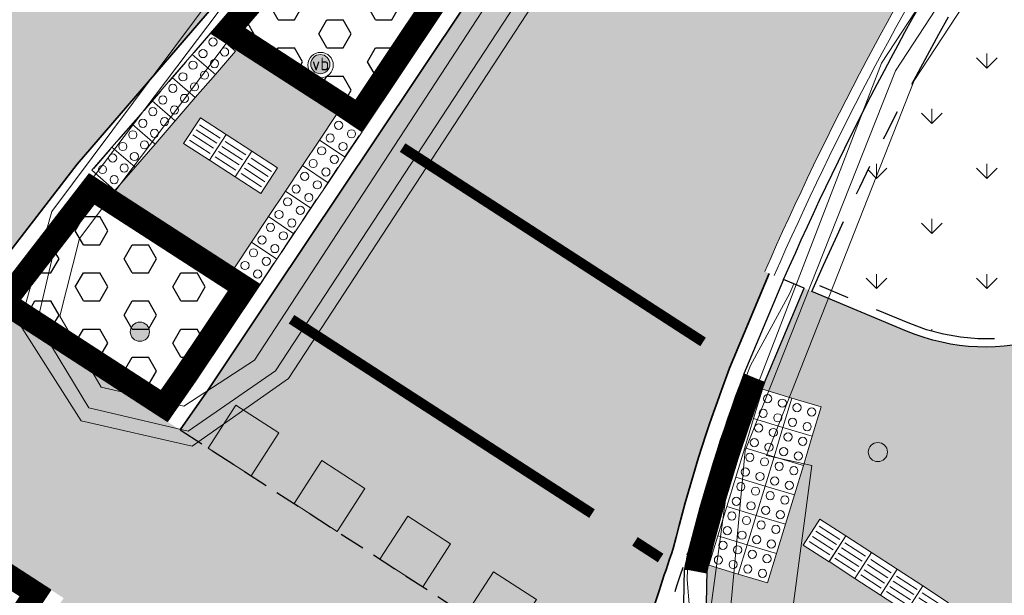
# Model space of a CAD drawing. Header units: metres. Extents: x 187916 to 189411, y 333285 to 334910.
# Tile 236 of 256: x 188808.69 to 188818.32, y 334159.73 to 334165.36. Entities that reach past the tile are written whole.
import ezdxf
from ezdxf.enums import TextEntityAlignment as Align

# ---------------------------------------------------------------- set-up
doc = ezdxf.new("R2010")
doc.units = ezdxf.units.M
for name, pattern in [('DASHED2', [0.375, 0.25, -0.125]), ('VH-OPSLUITBAND_80X200', [14, 8, -2, 2, -2]), ('VH-RWSBAND-SO', [24, 10, -2, 2, -2, 2, -2, 2, -2]), ('VH-TROTTOIRBAND-SO', [15, 5, -2, 2, -2, 2, -2]), ('VW-5050_STREEP', [1, 0.5, -0.5])]:
    doc.linetypes.add(name, pattern=pattern)
for name, color, linetype, lineweight in [('B-ME-IE-MEUBILAIR_WEGMEUBILAIR-S', 253, 'Continuous', 18), ('B-ME-IE-MEUBILAIR_WEGMEUBILAIR_PAAL-S', 253, 'Continuous', 18), ('B-ME-VH-KANTOPSLUITING_ACHTERKANTBAND-G', 253, 'Continuous', 18), ('B-ME-VH-VERHARDING_ASFALT-G', 253, 'Continuous', 18), ('B-ME-VH-VERHARDING_BETONSTRAATSTEEN-G', 253, 'Continuous', 18), ('N-WE-GR-VAKBEPLANTING-A', 94, 'Continuous', 5), ('N-WE-VH-GOOT_TEGEL-G', 170, 'Continuous', 35), ('N-WE-VH-KANTOPSLUITING_ELEMENT_VERLOOPBAND-G', 42, 'Continuous', 25), ('N-WE-VH-KANTOPSLUITING_NATUURSTEEN BAND_280 300x250-G', 7, 'VH-TROTTOIRBAND-SO', 25), ('N-WE-VH-KANTOPSLUITING_NATUURSTEEN BAND_80X200-G', 150, 'VH-OPSLUITBAND_80X200', 25), ('N-WE-VH-KANTOPSLUITING_NATUURSTEEN VOORKANTBAND-G', 7, 'Continuous', 25), ('N-WE-VH-KANTOPSLUITING_TROTTOIRBAND_RWS_110 220-G', 251, 'VH-RWSBAND-SO', 25), ('N-WE-VH-KANTOPSLUITING_TROTTOIRBAND_RWS_110 220_ACHTERKANT-G', 7, 'VH-RWSBAND-SO', 25), ('N-WE-VH-KANTOPSLUITING_VERLOOPBAND-S', 251, 'Continuous', 25), ('N-WE-VH-KANTOPSLUITING_VERLOOPBAND_TBV TEKENING-G', 10, 'Continuous', 25), ('N-WE-VH-KANTOPSLUITING_VOORKANTBAND-G', 7, 'Continuous', 15), ('N-WE-VH-KANTVERHARDING_STREKLAAG_BSS-G', 60, 'Continuous', 18), ('N-WE-VH-VERHARDING_ASFALT_RIJWEG-A', 251, 'Continuous', 18), ('N-WE-VH-VERHARDING_BETONSTRAATSTEEN-ROOD-A', 11, 'Continuous', 18), ('N-WE-VH-VERHARDING_STRAATBAKSTEEN_WF_HALFSTEENS-A', 250, 'Continuous', 18), ('N-WE-VH-VERHARDING_TEGEL-A', 254, 'Continuous', 5), ('N-WE-VH-VERKEERSTEGEL-S', 7, 'Continuous', 0), ('N-WE-VW-MARKERING_DWARS_OVERSTEEK_BLOKSTREEP_OENV-S', 251, 'Continuous', 0), ('N-WE-VW-MARKERING_LANGS_STREEP_050050-G', 251, 'VW-5050_STREEP', 0)]:
    doc.layers.add(name, color=color, linetype=linetype, lineweight=lineweight)
doc.layers.add('N-WE-VH-MATERIAALSCHEIDING-G', color=7, linetype='DASHED2')
doc.layers.add('N-WE-VH-VERHARDING_PRINTBETON-A', color=251, linetype='Continuous')
doc.layers.add('N-WE-VH-VERHARDING_STRAATBAKSTEEN_DF-A', color=7, linetype='Continuous', lineweight=18, true_color=0x713a38)
doc.styles.add('NLCS-ISO', font='NLCS-ISO.ttf')
pattern_1 = [(0, (0, 0), (0, 0.27496306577), [0.15875, -0.3175]), (120, (0, 0), (-0.2381250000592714, -0.1374815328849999), [0.15875, -0.3174999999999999]), (59.99999999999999, (0.15875, 0), (-0.2381250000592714, 0.137481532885), [0.15875, -0.3175])]

# ---------------------------------------------------------------- blocks, each defined once
blk = doc.blocks.new('SVW-MARKERING_STREEP_BLOK_050_050')
h = blk.add_hatch(color=256)
h.dxf.hatch_style = 1
h.paths.add_polyline_path([(0, -0.5), (0.4999999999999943, -0.5), (0.4999999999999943, 0), (0, 0)])
at = {"flags": 128}
blk.add_lwpolyline([(0, -0.5), (0.4999999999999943, -0.5), (0.4999999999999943, 0), (0, 0)], close=True, dxfattribs=at)
blk = doc.blocks.new('SVH-VERKEERSTEGEL_300X300_NOPPENTEGEL')
blk.add_lwpolyline([(-0.15, 5.551115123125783e-17), (0.15, 5.551115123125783e-17), (0.15, -0.3), (-0.15, -0.3)], close=True)
at = {"lineweight": 0}
for centre in [(-0.07499999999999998, -0.07499999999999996), (0.07499999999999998, -0.07499999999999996), (-0.07499999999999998, -0.225), (0.07499999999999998, -0.225)]:
    blk.add_circle(centre, 0.04, dxfattribs=at)
blk = doc.blocks.new('SVH-VERKEERSTEGEL_300X300_GELEIDETEGEL')
blk.add_lwpolyline([(-0.15, 5.551115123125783e-17), (0.15, 5.551115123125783e-17), (0.15, -0.3), (-0.15, -0.3)], close=True)
at = {"lineweight": 0, "flags": 128}
for points in [[(0.12, -0.05999999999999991), (-0.1200000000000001, -0.05999999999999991)], [(0.12, -0.1199999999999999), (-0.1200000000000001, -0.1199999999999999)], [(0.12, -0.1799999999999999), (-0.1200000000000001, -0.1799999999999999)], [(0.12, -0.2399999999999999), (-0.12, -0.2399999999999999)]]:
    blk.add_lwpolyline(points, dxfattribs=at)
blk = doc.blocks.new('ontwerp Tempelplein')
at = {"layer": 'N-WE-GR-VAKBEPLANTING-A', "transparency": 33554585}
h = blk.add_hatch(dxfattribs=at)
h.set_pattern_fill('GRASS', color=256, scale=0.03)
h.set_pattern_definition([(90, (0, -100), (-0.5388153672, 0.5388153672), [0.142875, -0.9347557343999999]), (45, (0, -100), (-0.5388153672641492, 0.5388153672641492), [0.142875, -0.6191249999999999]), (135, (0, -100), (-0.5388153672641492, -0.5388153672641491), [0.142875, -0.6191249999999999])])
h.paths.add_polyline_path([(188817.394377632, 334162.3921381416, 0.3665599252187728), (188819.7610039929, 334163.1391442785), (188821.0063443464, 334165.1151580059), (188825.2444772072, 334171.8399129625), (188827.2948386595, 334175.0932744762), (188824.8245061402, 334176.6501486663), (188818.5360118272, 334166.6720321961, 0.03714509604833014), (188816.4694913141, 334162.7798603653)])
at = {"layer": 'N-WE-VH-VERHARDING_STRAATBAKSTEEN_DF-A', "transparency": 33554585}
h = blk.add_hatch(color=256, dxfattribs=at)
h.dxf.hatch_style = 1
h.paths.add_polyline_path([(188823.0817542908, 334182.6306972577), (188823.508331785, 334183.3074776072), (188824.1851121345, 334182.8809001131), (188823.7585346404, 334182.2041197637)])
edge = h.paths.add_edge_path()
edge.add_line((188840.46955903, 334201.9247066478), (188840.3896463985, 334201.9848229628))
edge.add_line((188840.3896463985, 334201.9848229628), (188840.6601681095, 334202.344427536))
edge.add_line((188840.6601681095, 334202.344427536), (188836.5046734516, 334205.4704256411))
edge.add_line((188836.5046734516, 334205.4704256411), (188836.2341895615, 334205.1108713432))
edge.add_line((188836.2341895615, 334205.1108713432), (188836.15427693, 334205.1709876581))
edge.add_line((188836.15427693, 334205.1709876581), (188826.9126716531, 334192.8861196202))
edge.add_line((188826.9126716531, 334192.8861196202), (188826.9926298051, 334192.8259648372))
edge.add_line((188826.9926298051, 334192.8259648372), (188826.7220942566, 334192.4663671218))
edge.add_line((188826.7220942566, 334192.4663671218), (188826.6421482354, 334192.5265127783))
edge.add_line((188826.6421482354, 334192.5265127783), (188818.0154570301, 334181.0590501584))
edge.add_line((188818.0154570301, 334181.0590501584), (188818.0953795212, 334180.9989222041))
edge.add_line((188818.0953795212, 334180.9989222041), (188817.5543650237, 334180.2797772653))
edge.add_line((188817.5543650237, 334180.2797772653), (188817.4744549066, 334180.3398959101))
edge.add_line((188817.4744549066, 334180.3398959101), (188815.6987056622, 334177.9793920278))
edge.add_arc((188791.5650909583, 334196.1345191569), 30.19999999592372, 307.29608516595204, 323.04675236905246, ccw=False)
edge.add_arc((188800.6541016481, 334184.2017959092), 15.20000001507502, 296.66468584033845, 307.2960851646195, ccw=False)
edge.add_line((188807.4753795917, 334170.6183439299), (188808.5157243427, 334168.7102474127))
edge.add_arc((188807.9374624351, 334168.3524581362), 0.6800000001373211, -40.956848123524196, 31.746413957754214, ccw=False)
edge.add_line((188808.4510007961, 334167.9067246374), (188807.4344523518, 334166.7355391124))
edge.add_arc((188799.7691267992, 334173.3887766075), 10.1500140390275, 316.39507279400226, 319.0431493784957, ccw=False)
edge.add_arc((188799.8645777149, 334173.2703840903), 9.999263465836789, 301.2425849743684, 316.50909268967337, ccw=False)
edge.add_line((188805.0508218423, 334164.7212237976), (188808.2507351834, 334162.6576102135))
edge.add_line((188808.2507351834, 334162.6576102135), (188809.252117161, 334163.9529116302))
edge.add_line((188809.252117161, 334163.9529116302), (188814.2301142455, 334169.7240930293))
edge.add_arc((188814.7691818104, 334169.3095956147), 0.680001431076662, -36.968197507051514, 142.442757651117, ccw=False)
edge.add_line((188815.3124821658, 334168.9006620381), (188810.5389451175, 334161.7558109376))
edge.add_line((188810.5389451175, 334161.7558109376), (188810.2593882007, 334161.3523131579))
edge.add_line((188810.2593882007, 334161.3523131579), (188813.6386937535, 334159.1665718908))
edge.add_line((188813.6386937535, 334159.1665718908), (188814.0232610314, 334158.9103532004))
edge.add_line((188814.0232610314, 334158.9103532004), (188814.3047873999, 334158.7129936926))
edge.add_line((188814.3047873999, 334158.7129936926), (188814.5802541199, 334158.5114835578))
edge.add_arc((188833.7515008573, 334153.7153843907), 19.7620664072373, 160.8687285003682, 165.9545097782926, ccw=False)
edge.add_arc((188829.7906949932, 334156.5665937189), 15.14999999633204, 159.1568716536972, 166.1544248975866, ccw=False)
edge.add_line((188815.6321396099, 334161.9571233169), (188816.0197171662, 334162.8816653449))
edge.add_line((188816.0197171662, 334162.8816653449), (188815.9770053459, 334162.9016221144))
edge.add_arc((188843.6623391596, 334150.8367022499), 30.1999999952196, 147.7796971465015, 156.4530340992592, ccw=False)
edge.add_line((188818.1130096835, 334166.9386202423), (188826.1800300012, 334179.7387698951))
edge.add_line((188826.1800300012, 334179.7387698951), (188826.0954295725, 334179.7920875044))
edge.add_line((188826.0954295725, 334179.7920875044), (188826.5752880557, 334180.5534913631))
edge.add_line((188826.5752880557, 334180.5534913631), (188826.6598884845, 334180.5001737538))
edge.add_line((188826.6598884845, 334180.5001737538), (188833.3334777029, 334191.0893302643))
edge.add_line((188833.3334777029, 334191.0893302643), (188833.2488772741, 334191.1426478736))
edge.add_line((188833.2488772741, 334191.1426478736), (188833.4888065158, 334191.523349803))
edge.add_line((188833.4888065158, 334191.523349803), (188833.5734069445, 334191.4700321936))
edge.add_line((188833.5734069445, 334191.4700321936), (188838.1302195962, 334198.7004446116))
edge.add_arc((188855.2195062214, 334187.9302875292), 20.20000002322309, 143.0467523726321, 147.779697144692, ccw=False)
edge.add_line((188839.077154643, 334200.0737831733), (188840.46955903, 334201.9247066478))
at = {"layer": 'N-WE-VH-VERHARDING_STRAATBAKSTEEN_WF_HALFSTEENS-A', "transparency": 33554585}
h = blk.add_hatch(dxfattribs=at)
h.set_pattern_fill('AVH-SBS_WAALFORMAAT_HALFST-SO', color=256, scale=0.3, angle=330.11, pattern_type=2)
h.set_pattern_definition([(330.11, (188841.5119500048, 334197.5018882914), (0.07475046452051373, 0.1300475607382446), []), (60.11000000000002, (188842.0321402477, 334197.2028864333), (-0.5201902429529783, 0.299001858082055), [0.15, -0.15]), (60.11000000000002, (188841.8467955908, 334197.4824349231), (-0.5201902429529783, 0.299001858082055), [0.15, -0.15]), (330.11, (188841.8094203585, 334197.4174111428), (0.1495009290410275, 0.2600951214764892), [0, -0.6, 0, 0, 0]), (330.11, (188842.1442659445, 334197.3979577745), (0.1495009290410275, 0.2600951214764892), [0, -0.6, 0, 0, 0])])
h.paths.add_polyline_path([(188832.6469999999, 334176.6090000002), (188844.7370140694, 334197.6426967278), (188845.7264198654, 334199.7845806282), (188841.7408087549, 334202.7828582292), (188841.1396456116, 334201.9837319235, 0.2204724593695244), (188841.0163745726, 334201.4080756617), (188841.6799405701, 334198.4825810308, -0.1989123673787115), (188841.5119500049, 334197.5018882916), (188831.1822708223, 334181.1115193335, -0.1989123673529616), (188830.370029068, 334180.5368521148), (188827.0403930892, 334179.7816180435, 0.1989123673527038), (188826.603032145, 334179.4721818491), (188824.8671602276, 334176.7178290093), (188827.4051730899, 334175.1183007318), (188821.0740246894, 334165.0725039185), (188819.828684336, 334163.0964901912, -0.3665599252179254), (188817.3634485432, 334162.3183587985), (188816.3609466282, 334162.7386183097), (188815.9743330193, 334161.8163765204, 0.001133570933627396), (188815.9506307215, 334161.7535291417), (188816.5287346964, 334161.577043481), (188816.0031695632, 334159.8554798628), (188815.4242329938, 334160.0322197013), (188815.4097461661, 334159.9665676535), (188815.3912790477, 334159.0042707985, 0.1656306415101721), (188816.2239672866, 334157.4167668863, -0.07031795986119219), (188819.2881680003, 334153.5697665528), (188819.3400208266, 334153.4910829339), (188820.5241959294, 334155.5483238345)])
h.paths.add_polyline_path([(188828.108, 334177.0210000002), (188826.372, 334177.9569999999), (188827.3130000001, 334179.7089999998), (188829.0619999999, 334178.7540000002)], flags=16)
h.paths.add_polyline_path([(188820.2471321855, 334158.2385002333), (188821.2540878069, 334157.5857825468), (188820.9278151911, 334157.0824460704), (188819.9208595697, 334157.7351637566), (188820.0025401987, 334157.8611715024), (188816.3527546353, 334160.2269921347), (188816.515935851, 334160.478729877), (188820.1657214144, 334158.1129092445)], flags=16)
at = {"layer": 'N-WE-VH-KANTOPSLUITING_NATUURSTEEN BAND_280 300x250-G', "ltscale": 0.15, "flags": 128}
blk.add_lwpolyline([(188816.437416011, 334162.7065615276, -0.03781952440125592), (188818.5360118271, 334166.6720321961), (188826.6030321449, 334179.4721818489, -0.1989123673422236), (188827.0403930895, 334179.7816180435), (188830.3700290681, 334180.5368521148, 0.19891236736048), (188831.1822708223, 334181.1115193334), (188841.5119500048, 334197.5018882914, 0.1989123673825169), (188841.67994057, 334198.4825810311), (188841.0163745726, 334201.4080756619, -0.2204724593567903), (188841.1396456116, 334201.9837319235)], format="xyb", dxfattribs=at)
at = {"layer": 'N-WE-VH-KANTOPSLUITING_NATUURSTEEN BAND_80X200-G', "ltscale": 0.15, "flags": 128}
blk.add_lwpolyline([(188824.8245061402, 334176.6501486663), (188827.2948386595, 334175.0932744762), (188825.2444772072, 334171.8399129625), (188821.0063443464, 334165.1151580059), (188819.7610039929, 334163.1391442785, -0.3665599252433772), (188817.3943776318, 334162.3921381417), (188816.4683450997, 334162.7803408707)], format="xyb", dxfattribs=at)
at = {"layer": 'N-WE-VH-KANTOPSLUITING_NATUURSTEEN VOORKANTBAND-G', "flags": 128}
for points in [[(188816.1607159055, 334162.8225571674, -0.03785504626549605), (188818.2822105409, 334166.8319850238), (188826.3492308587, 334179.6321346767, -0.1989123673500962), (188826.9740322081, 334180.0741863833), (188830.3036681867, 334180.8294204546, 0.1989123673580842), (188830.9284695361, 334181.2714721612), (188841.2581487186, 334197.6618411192, 0.1989123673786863), (188841.3873722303, 334198.4162201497), (188840.7238062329, 334201.3417147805, -0.2204724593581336), (188840.8999077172, 334202.1640808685)], [(188824.8671602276, 334176.7178290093), (188827.4051730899, 334175.1183007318), (188825.3548116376, 334171.864939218), (188821.0740246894, 334165.0725039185), (188819.8286843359, 334163.0964901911, -0.3665599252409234), (188817.3634485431, 334162.3183587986), (188816.437416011, 334162.7065615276)]]:
    blk.add_lwpolyline(points, format="xyb", dxfattribs=at)
at = {"layer": 'N-WE-VH-KANTVERHARDING_STREKLAAG_BSS-G', "flags": 128}
for points in [[(188815.9770053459, 334162.9016221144, -0.03786264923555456), (188818.1130096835, 334166.9386202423), (188826.1800300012, 334179.7387698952)], [(188816.0686786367, 334162.8616720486, -0.03786264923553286), (188818.1976101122, 334166.885302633), (188826.2646304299, 334179.6854522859)]]:
    blk.add_lwpolyline(points, format="xyb", dxfattribs=at)
at = {"layer": 'N-WE-VW-MARKERING_LANGS_STREEP_050050-G', "const_width": 0.1, "flags": 128}
for points in [[(188815.3728346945, 334162.2132377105), (188812.4339948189, 334164.1140849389)], [(188814.2866362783, 334160.5339006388), (188811.3477964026, 334162.4347478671)], [(188814.957271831, 334160.1001322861), (188814.7064705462, 334160.2623510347)]]:
    blk.add_lwpolyline(points, dxfattribs=at)
at = {"layer": 'N-WE-VH-VERKEERSTEGEL-S', "rotation": 253.0234293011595}
for p in [(188816.1980103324, 334161.521174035), (188816.4849376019, 334161.4335798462), (188816.1104161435, 334161.2342467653), (188816.397343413, 334161.1466525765), (188816.0228219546, 334160.9473194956), (188816.3097492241, 334160.8597253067), (188815.9352277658, 334160.6603922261), (188816.2221550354, 334160.5727980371), (188815.8476335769, 334160.3734649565), (188816.1345608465, 334160.2858707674), (188815.760039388, 334160.0865376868), (188816.0469666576, 334159.9989434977)]:
    blk.add_blockref('SVH-VERKEERSTEGEL_300X300_NOPPENTEGEL', p, dxfattribs=at)
at = {"layer": 'N-WE-VH-VERKEERSTEGEL-S', "xscale": -1, "rotation": 147.0479218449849}
for p in [(188816.4786235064, 334160.1454015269), (188816.730540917, 334159.9824974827), (188816.9822740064, 334159.8193090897), (188817.2338413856, 334159.6558650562), (188817.485574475, 334159.4926766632)]:
    blk.add_blockref('SVH-VERKEERSTEGEL_300X300_GELEIDETEGEL', p, dxfattribs=at)
at = {"layer": 'N-WE-VW-MARKERING_DWARS_OVERSTEEK_BLOKSTREEP_OENV-S', "rotation": 327.1051343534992}
for p in [(188810.8046971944, 334161.5950793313), (188811.6443657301, 334161.0519801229), (188812.4840342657, 334160.5088809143), (188813.3237028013, 334159.9657817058)]:
    blk.add_blockref('SVW-MARKERING_STREEP_BLOK_050_050', p, dxfattribs=at)
blk = doc.blocks.new('SIE-WEG_PAAL_ALGEMEEN_TYPE_01-SO')
h = blk.add_hatch(color=256)
edge = h.paths.add_edge_path()
edge.add_arc((2.273736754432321e-16, 0), 0.1875, 0, 360)
at = {"ltscale": 0.5}
blk.add_circle((2.273736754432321e-16, 0), 0.1875, dxfattribs=at)
blk = doc.blocks.new('SIE-WEG_PAAL_VERKEERSBORD-SO')
at = {"color": 0, "linetype": 'ByBlock', "lineweight": 18}
blk.add_circle((0, 0), 1.5, dxfattribs=at)
at = {"color": 0, "linetype": 'ByBlock', "lineweight": 18, "style": 'NLCS-ISO'}
blk.add_text('vb', height=1.5, dxfattribs=at).set_placement((0, 0.1317113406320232), align=Align.MIDDLE_CENTER)
blk = doc.blocks.new('DTM')
at = {"layer": 'B-ME-VH-KANTOPSLUITING_ACHTERKANTBAND-G', "ltscale": 0.2, "flags": 128}
for points in [[(188818.4189999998, 334152.3169999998), (188816.7319999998, 334154.781), (188815.821, 334157.9789999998), (188815.8080000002, 334159.5970000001), (188816.2400000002, 334159.5329999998), (188816.4359999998, 334161.0049999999), (188815.9920000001, 334161.1009999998), (188817.4369999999, 334164.77), (188822.2609999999, 334172.125), (188827.3100000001, 334179.8799999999), (188827.5079999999, 334180.0060000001), (188827.7680000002, 334179.9589999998), (188829.2429999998, 334179.1499999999), (188833.9049999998, 334186.5630000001), (188839.318, 334195.1150000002), (188841.8420000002, 334199.182), (188842.0189999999, 334199.6349999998), (188842.0150000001, 334200.0819999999), (188841.6150000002, 334202.1349999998), (188841.5950000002, 334202.4730000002), (188841.7140000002, 334202.7420000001), (188841.9720000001, 334202.9139999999), (188842.2039999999, 334202.8449999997), (188842.8489999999, 334202.4909999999)], [(188809.2740000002, 334163.2250000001), (188809.0830000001, 334162.466), (188809.4870000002, 334161.77), (188810.2960000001, 334161.5860000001), (188810.9870000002, 334162.0359999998), (188815.3900000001, 334168.787), (188815.5189999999, 334169.3620000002), (188815.2349999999, 334169.8420000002), (188814.6230000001, 334169.977), (188814.0890000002, 334169.6299999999), (188809.2740000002, 334163.2250000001)]]:
    blk.add_lwpolyline(points, dxfattribs=at)
at = {"layer": 'B-ME-VH-VERHARDING_ASFALT-G', "ltscale": 0.2, "flags": 128}
for points in [[(188818.1680000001, 334152.054), (188816.4649999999, 334154.6290000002), (188815.4670000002, 334157.9180000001), (188815.449, 334159.6120000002), (188815.6579999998, 334161.1490000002), (188817.1170000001, 334164.9390000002), (188821.9399999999, 334172.2939999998), (188827.0079999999, 334180.0690000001), (188831.9199999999, 334187.8679999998), (188837.2629999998, 334196.2829999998), (188841.4270000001, 334202.9279999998), (188842.5070000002, 334205.6340000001), (188842.46, 334208.5210000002), (188841.1609999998, 334211.6269999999), (188838.9479999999, 334213.7960000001), (188830.952, 334219.872), (188823.1359999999, 334225.889), (188815.8029999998, 334231.5129999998), (188808.585, 334237.014)], [(188809.0049999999, 334163.4890000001), (188808.6910000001, 334162.3849999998), (188809.2919999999, 334161.443), (188810.3769999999, 334161.193), (188811.3169999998, 334161.855), (188815.6970000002, 334168.5589999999), (188815.9180000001, 334169.4180000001), (188815.4929999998, 334170.1320000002), (188814.5380000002, 334170.3289999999), (188813.787, 334169.8960000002), (188809.0049999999, 334163.4890000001)]]:
    blk.add_lwpolyline(points, dxfattribs=at)
at = {"layer": 'B-ME-VH-VERHARDING_BETONSTRAATSTEEN-G', "ltscale": 0.2, "flags": 128}
for points in [[(188818.2680000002, 334152.1499999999), (188816.5860000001, 334154.693), (188815.6150000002, 334157.96), (188815.6400000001, 334159.5970000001), (188815.7850000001, 334161.1510000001), (188817.2540000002, 334164.8640000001), (188822.0589999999, 334172.2179999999), (188827.162, 334179.9840000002), (188827.551, 334180.2170000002), (188827.8659999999, 334180.1310000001), (188829.1510000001, 334179.4070000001), (188833.7480000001, 334186.693), (188839.1510000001, 334195.2340000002), (188841.679, 334199.29), (188841.8280000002, 334199.6830000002), (188841.8149999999, 334200.0580000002), (188841.426, 334202.1359999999), (188841.412, 334202.517), (188841.5810000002, 334202.8629999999), (188842.6529999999, 334205.6140000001), (188842.5789999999, 334208.5499999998), (188841.2799999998, 334211.7379999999), (188841.1609999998, 334211.6269999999)], [(188809.0959999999, 334163.406), (188808.8590000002, 334162.4040000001), (188809.3650000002, 334161.5669999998), (188810.338, 334161.3399999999), (188811.1919999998, 334161.9309999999), (188815.5819999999, 334168.6409999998), (188815.7429999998, 334169.4100000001), (188815.3629999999, 334170.0359999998), (188814.5619999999, 334170.2089999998), (188813.9130000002, 334169.7850000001), (188809.0959999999, 334163.406)]]:
    blk.add_lwpolyline(points, dxfattribs=at)
at = {"layer": 'B-ME-IE-MEUBILAIR_WEGMEUBILAIR-S', "xscale": 0.083, "yscale": 0.083, "zscale": 0.083}
blk.add_blockref('SIE-WEG_PAAL_VERKEERSBORD-SO', (188811.632, 334164.921), dxfattribs=at)
at = {"layer": 'B-ME-IE-MEUBILAIR_WEGMEUBILAIR_PAAL-S', "xscale": 0.5, "yscale": 0.5, "zscale": 0.5}
for p in [(188811.629, 334164.93), (188809.865, 334162.313), (188817.082, 334161.136)]:
    blk.add_blockref('SIE-WEG_PAAL_ALGEMEEN_TYPE_01-SO', p, dxfattribs=at)
blk = doc.blocks.new('SVH-TROTTOIRBAND RWS INRITVERLOOPBAND_110 220X250_RECHTS_L1000_VB-MM')
at = {"linetype": 'Continuous', "lineweight": 0}
blk.add_lwpolyline([(0, 0), (-1000, 1.13686837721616e-13), (-1000, 220.0000000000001), (0, 220)], close=True, dxfattribs=at)
blk.add_lwpolyline([(0, 110), (-100, 110), (-900, 30.00000000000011), (-1000, 30.00000000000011)], dxfattribs=at)
blk = doc.blocks.new('SVH-TROTTOIRBAND RWS INRITVERLOOPBAND_110 220X250_LINKS_L1000_VB-MM')
at = {"linetype": 'Continuous', "lineweight": 0}
blk.add_lwpolyline([(0, 0), (1000, 1.13686837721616e-13), (1000, 220.0000000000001), (0, 220)], close=True, dxfattribs=at)
blk.add_lwpolyline([(0, 110), (100, 110), (900, 30.00000000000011), (1000, 30.00000000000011)], dxfattribs=at)
blk = doc.blocks.new('ontwerp Wilhelmina- & Engelenkampstraat')
at = {"layer": 'N-WE-VH-VERHARDING_ASFALT_RIJWEG-A', "transparency": 33554610}
h = blk.add_hatch(color=256, dxfattribs=at)
h.dxf.hatch_style = 1
edge = h.paths.add_edge_path(flags=16)
edge.add_arc((188843.2202829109, 334124.6265817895), 0.5000000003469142, 68.86366228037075, 236.5502401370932)
edge.add_line((188842.9446801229, 334124.2093970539), (188847.2596446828, 334121.3588223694))
edge.add_arc((188764.52368857, 333996.1199642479), 150.1000000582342, 53.138037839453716, 56.550240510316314, ccw=False)
edge.add_arc((188854.8670012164, 334116.6124780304), 0.5000000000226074, 233.1380378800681, 405.2541734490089)
edge.add_line((188855.2189827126, 334116.9675963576), (188849.6333451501, 334122.5038948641))
edge.add_arc((188848.2254191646, 334121.0834215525), 2.000000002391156, 45.25417348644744, 68.86366190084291)
edge.add_line((188848.9465960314, 334122.9488716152), (188843.4005771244, 334125.0929443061))
edge = h.paths.add_edge_path()
edge.add_line((188813.0185392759, 334140.2053137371), (188813.0105729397, 334140.209319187))
edge.add_line((188813.0105729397, 334140.209319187), (188850.7365500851, 334115.2865848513))
edge.add_arc((188823.0935907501, 334073.442955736), 50.14999998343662, 53.70449889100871, 56.55024050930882, ccw=False)
edge.add_arc((188844.432152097, 334101.8879698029), 14.59712508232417, 51.12888847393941, 55.118945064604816, ccw=False)
edge.add_line((188853.5928784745, 334113.2527026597), (188950.9588811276, 334038.6637910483))
edge.add_arc((188941.7456837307, 334026.6371749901), 15.15000000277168, 40.65152212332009, 52.54545483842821, ccw=False)
edge.add_line((188953.2397736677, 334036.5067442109), (188961.6247993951, 334026.741552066))
edge.add_arc((188972.8912835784, 334036.415684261), 14.84999998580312, 220.6515221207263, 230.026866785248)
edge.add_arc((188742.2273900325, 333761.2592333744), 344.2000024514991, 49.060789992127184, 50.026866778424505, ccw=False)
edge.add_line((188967.767169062, 334021.2697134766), (188981.7537264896, 334009.2102175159))
edge.add_line((188981.7537264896, 334009.2102175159), (188990.3623937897, 334001.7876695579))
edge.add_arc((188830.8334411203, 333816.7660723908), 244.2999757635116, 45.63147792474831, 49.231496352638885, ccw=False)
edge.add_line((189001.6652582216, 333991.4056109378), (189005.3166251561, 333987.8338559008))
edge.add_line((189005.3166251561, 333987.8338559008), (189009.3616308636, 333991.9690219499))
edge.add_arc((189010.0094888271, 333991.9162956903), 0.6499999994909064, 135.63089128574, 175.3472076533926, ccw=False)
edge.add_line((189009.5448364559, 333992.3708264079), (189010.1315084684, 333992.9705626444))
edge.add_arc((189010.5961608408, 333992.5160319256), 0.6500000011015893, 110.0016349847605, 135.6308912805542, ccw=False)
edge.add_line((189010.3738303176, 333993.126825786), (189012.7423269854, 333996.2283355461))
edge.add_line((189012.7423269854, 333996.2283355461), (189006.7711925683, 334000.7882476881))
edge.add_line((189006.7711925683, 334000.7882476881), (189004.0161101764, 334002.9017076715))
edge.add_line((189004.0161101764, 334002.9017076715), (188999.2558699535, 334006.5545254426))
edge.add_line((188999.2558699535, 334006.5545254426), (188998.8588697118, 334006.8610537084))
edge.add_line((188998.8588697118, 334006.8610537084), (188991.767266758, 334012.3365586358))
edge.add_arc((189144.6444510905, 334210.3355206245), 250.1499998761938, 228.1364962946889, 232.3278733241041, ccw=False)
edge.add_arc((188742.2273912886, 333761.2592353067), 352.8500001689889, 48.13649629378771, 52.54545484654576)
edge.add_line((188956.8067115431, 334041.3642833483), (188954.6511510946, 334043.0155877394))
edge.add_line((188954.6511510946, 334043.0155877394), (188891.8217000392, 334091.1471762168))
edge.add_line((188891.8217000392, 334091.1471762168), (188891.5662846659, 334090.8137650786))
edge.add_line((188891.5662846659, 334090.8137650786), (188875.9674064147, 334102.7635557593))
edge.add_line((188875.9674064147, 334102.7635557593), (188876.222821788, 334103.0969668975))
edge.add_line((188876.222821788, 334103.0969668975), (188867.5141152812, 334109.7684222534))
edge.add_arc((188884.8033035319, 334132.3371809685), 28.4300000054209, 226.5407898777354, 232.5454548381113, ccw=False)
edge.add_line((188865.2480693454, 334111.7008606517), (188851.7136843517, 334124.5262124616))
edge.add_arc((188838.0601001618, 334110.1178073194), 19.84999999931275, 46.54078987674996, 56.5502405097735)
edge.add_line((188849.0015307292, 334126.680041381), (188818.5871468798, 334146.772552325))
edge.add_arc((188824.1818834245, 334155.2414024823), 10.14999999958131, 230.746516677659, 236.55024045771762, ccw=False)
edge.add_line((188817.7594464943, 334147.3817075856), (188813.0185392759, 334140.2053137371))
edge = h.paths.add_edge_path()
edge.add_arc((188804.4060072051, 334144.8922067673), 15.00000001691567, 49.44930201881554, 57.10513435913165)
edge.add_line((188812.5524953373, 334157.4872348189), (188809.1197533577, 334159.7075388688))
edge.add_line((188809.1197533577, 334159.7075388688), (188808.8358097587, 334159.2796429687))
edge.add_arc((188807.8775894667, 334159.9154997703), 1.150000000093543, 146.4325029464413, 326.4325029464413, ccw=False)
edge.add_line((188806.9193691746, 334160.5513565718), (188807.1883826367, 334160.9567531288))
edge.add_line((188807.1883826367, 334160.9567531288), (188802.8966842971, 334163.732631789))
edge.add_arc((188799.7691371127, 334173.3887670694), 10.14999999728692, 238.0087583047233, 287.9467359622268, ccw=False)
edge.add_line((188794.391772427, 334164.7802568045), (188787.6683002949, 334154.8824230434))
edge.add_arc((188776.9360168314, 334149.1867587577), 12.14999999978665, 6.552444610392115, 27.95506492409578, ccw=False)
edge.add_arc((188778.9149951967, 334149.4490587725), 10.1540764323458, -2.101472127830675, 6.356304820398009, ccw=False)
edge.add_line((188789.0622425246, 334149.0767150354), (188793.7916961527, 334146.0152720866))
edge.add_line((188793.7916961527, 334146.0152720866), (188794.0757942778, 334146.443065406))
edge.add_arc((188795.0337848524, 334145.8068625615), 1.15000000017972, -33.58819080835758, 146.4118091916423, ccw=False)
edge.add_line((188795.991775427, 334145.170659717), (188795.7226155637, 334144.7653603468))
edge.add_line((188795.7226155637, 334144.7653603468), (188801.9201273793, 334140.7536223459))
edge.add_arc((188806.91186024, 334129.6763888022), 12.14999999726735, 71.61773031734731, 114.25775215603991, ccw=False)
edge.add_line((188810.743428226, 334141.2064185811), (188816.0248838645, 334149.2010499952))
edge.add_arc((188824.1818834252, 334155.2414024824), 10.15000000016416, 183.1724790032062, 216.5203757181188, ccw=False)
edge.add_arc((188822.7365122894, 334155.1739654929), 8.703121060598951, 180.8378362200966, 183.2557978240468, ccw=False)
edge.add_arc((188833.7517650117, 334153.715293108), 19.7623436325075, 172.5149848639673, 176.1369932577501, ccw=False)
edge = h.paths.add_edge_path()
edge.add_line((188786.2209732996, 334157.0233449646), (188792.4021116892, 334166.1227922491))
edge.add_line((188792.4021116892, 334166.1227922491), (188791.5485077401, 334166.7026345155))
edge.add_line((188791.5485077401, 334166.7026345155), (188788.5394280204, 334169.4236699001))
edge.add_line((188788.5394280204, 334169.4236699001), (188787.1852216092, 334167.4301002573))
edge.add_line((188787.1852216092, 334167.4301002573), (188780.1013007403, 334172.2421172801))
edge.add_arc((188618.4537611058, 333934.267257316), 287.6837865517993, 55.81317921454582, 60.58230996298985)
edge.add_arc((188735.7243300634, 334140.9898543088), 50.01920379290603, 61.28503171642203, 77.31862338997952)
edge.add_arc((188760.1973562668, 334256.6585423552), 68.2172590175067, 252.5019390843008, 258.5925344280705, ccw=False)
edge.add_arc((188746.5917393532, 334218.9896416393), 28.24878716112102, 246.6552150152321, 255.85047768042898, ccw=False)
edge.add_arc((188739.6991429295, 334207.5799419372), 15.14999999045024, 247.5582666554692, 253.5058051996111, ccw=False)
edge.add_line((188733.9157258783, 334193.5772783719), (188632.7612944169, 334235.3563367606))
edge.add_arc((188642.362146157, 334258.6016835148), 25.14999999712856, 236.2483398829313, 247.5582723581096, ccw=False)
edge.add_line((188628.3889489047, 334237.6906276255), (188623.9088227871, 334240.6843399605))
edge.add_arc((188610.1023038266, 334220.0227201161), 24.85000000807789, 56.24833988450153, 66.54108532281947)
edge.add_line((188619.9948742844, 334242.8187625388), (188616.8650908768, 334235.2408720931))
edge.add_arc((188612.7752758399, 334225.9513130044), 10.14999975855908, 36.3971108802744, 66.23805833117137, ccw=False)
edge.add_line((188620.9452513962, 334231.9741025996), (188631.6761182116, 334226.2780943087))
edge.add_arc((188635.7212357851, 334214.8212394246), 12.15000000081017, 67.55827235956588, 109.4468017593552, ccw=False)
edge.add_line((188640.3594206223, 334226.051098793), (188725.7324548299, 334190.7901128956))
edge.add_line((188725.7324548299, 334190.7901128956), (188736.3228047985, 334186.3562589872))
edge.add_arc((188702.9288175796, 334091.9793464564), 100.1107386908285, 61.585566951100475, 70.51436696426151, ccw=False)
edge.add_line((188750.5660902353, 334180.0296176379), (188754.2367218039, 334177.9780331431))
edge.add_arc((188618.5090913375, 333934.3570586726), 278.8784123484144, 55.81223272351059, 60.876674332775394, ccw=False)
edge.add_line((188775.2127626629, 334165.0454378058), (188783.7631842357, 334159.2372455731))
edge.add_arc((188776.9360168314, 334149.1867587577), 12.14999999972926, 40.16466472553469, 55.81223272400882, ccw=False)
at = {"layer": 'N-WE-VH-VERHARDING_BETONSTRAATSTEEN-ROOD-A', "transparency": 33554610}
h = blk.add_hatch(color=11, dxfattribs=at)
h.dxf.hatch_style = 1
h.paths.add_polyline_path([(188810.1333743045, 334161.4338191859), (188808.3739890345, 334162.5717929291), (188807.3143415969, 334160.8752826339), (188808.9937943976, 334159.789009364)])
h = blk.add_hatch(color=11, dxfattribs=at)
h.dxf.hatch_style = 1
h.paths.add_polyline_path([(188810.1333743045, 334161.4338191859), (188808.9937943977, 334159.7890093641), (188812.5524953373, 334157.4872348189, -0.02875874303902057), (188813.9439616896, 334156.4692281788), (188814.0207733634, 334156.4076527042), (188814.0197469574, 334156.4063723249, -0.006013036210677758), (188814.2938767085, 334156.1718360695, -0.02908550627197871), (188814.7104135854, 334158.413272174, 0.007417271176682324), (188814.3047873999, 334158.7129936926), (188814.0232610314, 334158.9103532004, 0.006795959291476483), (188813.6386937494, 334159.1665718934)])
at = {"layer": 'N-WE-VH-VERHARDING_PRINTBETON-A', "transparency": 33554610}
h = blk.add_hatch(dxfattribs=at)
h.set_pattern_fill('HEX', color=256, scale=0.05)
h.set_pattern_definition(pattern_1)
edge = h.paths.add_edge_path()
edge.add_line((188810.8866883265, 334165.2814496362), (188811.9779170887, 334164.5756407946))
edge.add_line((188811.9779170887, 334164.5756407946), (188815.0117293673, 334169.1165371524))
edge.add_arc((188814.7691818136, 334169.309595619), 0.3100014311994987, 321.4815677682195, 503.9937482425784)
edge.add_line((188814.518405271, 334169.4918372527), (188810.8866883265, 334165.2814496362))
h = blk.add_hatch(dxfattribs=at)
h.set_pattern_fill('HEX', color=256, scale=0.05)
h.set_pattern_definition(pattern_1)
h.paths.add_polyline_path([(188810.7334707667, 334162.7130002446), (188809.4186754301, 334163.5634123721), (188808.6944033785, 334162.6265564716), (188810.0739077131, 334161.7342904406), (188810.2330283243, 334161.9639567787)])
at = {"layer": 'N-WE-VH-VERHARDING_TEGEL-A', "transparency": 33554610}
h = blk.add_hatch(color=256, dxfattribs=at)
h.dxf.hatch_style = 1
h.paths.add_polyline_path([(188811.7885060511, 334164.4361440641), (188810.8095124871, 334165.0693589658), (188810.7987285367, 334165.0568953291), (188810.6027929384, 334164.829718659), (188810.406857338, 334164.6025419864), (188810.2109217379, 334164.375365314), (188810.0149861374, 334164.1481886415), (188809.8190505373, 334163.921011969), (188809.8176196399, 334163.9222460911), (188809.6203511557, 334163.6949762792), (188810.7885199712, 334162.9394024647), (188810.9552110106, 334163.1888993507), (188811.1218700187, 334163.4383482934), (188811.2885290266, 334163.6877972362), (188811.4551880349, 334163.9372461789), (188811.6218470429, 334164.1866951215)])
h.paths.add_polyline_path([(188811.2112355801, 334163.9152587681), (188811.0480543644, 334163.6635210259), (188810.7963166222, 334163.8267022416), (188810.5445788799, 334163.9898834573), (188810.2928411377, 334164.153064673), (188810.4560223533, 334164.4048024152), (188810.7077600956, 334164.2416211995), (188810.9594978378, 334164.0784399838)], flags=16)
at = {"layer": 'N-WE-VH-GOOT_TEGEL-G'}
for points in [[(188808.2480230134, 334162.6532679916), (188808.2507351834, 334162.6576102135), (188809.252117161, 334163.95291163), (188810.4415490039, 334165.3318652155), (188814.2301142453, 334169.7240930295, -0.9948727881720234), (188815.3124821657, 334168.9006620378), (188812.1651589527, 334164.1898667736), (188811.1651728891, 334162.6931251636), (188810.538945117, 334161.755810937), (188810.2593882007, 334161.3523131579)], [(188816.0197171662, 334162.8816653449), (188815.6321391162, 334161.9571229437, 0.03054216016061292), (188815.0808880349, 334160.192072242, 0.005520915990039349), (188814.9424228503, 334159.7782093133)], [(188814.5802540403, 334158.5114836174, -0.01667120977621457), (188814.9424228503, 334159.7782093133, -0.01667120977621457)]]:
    blk.add_lwpolyline(points, format="xyb", dxfattribs=at)
at = {"layer": 'N-WE-VH-KANTOPSLUITING_ELEMENT_VERLOOPBAND-G', "const_width": 0.22, "flags": 128}
blk.add_lwpolyline([(188815.874247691, 334161.8623093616, 0.03061619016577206), (188815.3316912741, 334160.1231828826, 0.01363436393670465), (188815.2982370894, 334159.9691909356, 0.01363436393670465)], format="xyb", dxfattribs=at)
at = {"layer": 'N-WE-VH-KANTOPSLUITING_TROTTOIRBAND_RWS_110 220-G', "ltscale": 0.15, "const_width": 0.22, "flags": 128}
for points in [[(188810.7209105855, 334165.2576709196), (188812.0091757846, 334164.4244185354), (188815.1008413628, 334169.0519075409, 1.01023574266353), (188814.4323430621, 334169.5604757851)], [(188807.1360102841, 334160.4075976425), (188807.3458862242, 334160.7238754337), (188808.8405992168, 334159.7570922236), (188808.6191686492, 334159.4234018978, -0.4107792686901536), (188807.3942311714, 334159.1681947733, -0.4176562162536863)]]:
    blk.add_lwpolyline(points, format="xyb", close=True, dxfattribs=at)
blk.add_lwpolyline([(188810.8869595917, 334162.7447274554), (188809.3935020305, 334163.7106986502), (188808.5341962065, 334162.5991747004), (188810.1036410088, 334161.5840548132), (188810.3239765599, 334161.9020755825)], close=True, dxfattribs=at)
at = {"layer": 'N-WE-VH-KANTOPSLUITING_TROTTOIRBAND_RWS_110 220_ACHTERKANT-G', "linetype": 'Continuous', "ltscale": 0.2, "flags": 128}
blk.add_lwpolyline([(188810.8866883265, 334165.2814496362), (188811.9779170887, 334164.5756407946), (188815.0117293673, 334169.1165371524, 1.022166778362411), (188814.518405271, 334169.4918372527)], format="xyb", close=True, dxfattribs=at)
blk.add_lwpolyline([(188810.7334707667, 334162.7130002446), (188809.4186754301, 334163.5634123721), (188808.6944033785, 334162.6265564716), (188810.0739077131, 334161.7342904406), (188810.2330283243, 334161.9639567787)], close=True, dxfattribs=at)
blk.add_lwpolyline([(188815.974449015, 334161.8163324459, 0.03049202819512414), (188815.4385072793, 334160.0969085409, 0.01200500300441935), (188815.4097461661, 334159.9665676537, 0.01200500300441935)], format="xyb", dxfattribs=at)
at = {"layer": 'N-WE-VH-KANTOPSLUITING_VERLOOPBAND_TBV TEKENING-G', "flags": 128}
for points in [[(188816.1580534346, 334162.8236733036), (188815.7714398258, 334161.9014315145), (188815.9743330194, 334161.8163765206), (188816.3609466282, 334162.7386183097)], [(188815.1709606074, 334158.9897880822), (188815.1901477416, 334159.9896039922), (188815.4101072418, 334159.9853828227), (188815.3909201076, 334158.9855669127)]]:
    blk.add_lwpolyline(points, close=True, dxfattribs=at)
at = {"layer": 'N-WE-VH-KANTOPSLUITING_VOORKANTBAND-G', "ltscale": 0.2, "flags": 128}
blk.add_lwpolyline([(188810.5551328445, 334165.2338922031), (188812.0404344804, 334164.2731962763), (188815.1902464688, 334168.9877166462, 1.002326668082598), (188814.3466256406, 334169.6295140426)], format="xyb", close=True, dxfattribs=at)
blk.add_lwpolyline([(188811.0404484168, 334162.7764546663), (188809.3683286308, 334163.8579849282), (188808.3739890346, 334162.5717929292), (188810.1333743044, 334161.4338191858), (188810.4149247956, 334161.8401943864)], close=True, dxfattribs=at)
at = {"layer": 'N-WE-VH-KANTOPSLUITING_VOORKANTBAND-G', "flags": 128}
blk.add_lwpolyline([(188815.7714398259, 334161.9014315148, 0.03061619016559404), (188815.2248752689, 334160.1494572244, 0.01363436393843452), (188815.1901477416, 334159.9896039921, 0.01363436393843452)], format="xyb", dxfattribs=at)
at = {"layer": 'N-WE-VH-KANTOPSLUITING_VOORKANTBAND-G', "ltscale": 0.2, "flags": 128}
blk.add_lwpolyline([(188807.04435443, 334160.4684187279), (188807.3143415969, 334160.8752826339), (188808.9937943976, 334159.789009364), (188808.7108245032, 334159.3625808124, -0.4107792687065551), (188807.3344902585, 334159.0758312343), (188807.3344902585, 334159.0758312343, -0.4176562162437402), (188807.04435443, 334160.4684187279)], format="xyb", dxfattribs=at)
at = {"layer": 'N-WE-VH-MATERIAALSCHEIDING-G', "flags": 128}
for points in [[(188810.5551328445, 334165.2338922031), (188809.3683286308, 334163.8579849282)], [(188811.0404484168, 334162.7764546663), (188812.0404344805, 334164.2731962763)]]:
    blk.add_lwpolyline(points, dxfattribs=at)
blk.add_lwpolyline([(188810.2593882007, 334161.3523131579), (188813.6386937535, 334159.1665718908, -0.006795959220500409), (188814.0232610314, 334158.9103532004), (188814.3047873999, 334158.7129936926, -0.007417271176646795), (188814.7104135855, 334158.413272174, -0.02309475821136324), (188815.2248752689, 334160.1494572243)], format="xyb", dxfattribs=at)
at = {"layer": 'N-WE-VH-KANTOPSLUITING_VERLOOPBAND-S'}
for name, p, xscale, yscale, zscale, rotation in [('SVH-TROTTOIRBAND RWS INRITVERLOOPBAND_110 220X250_LINKS_L1000_VB-MM', (188816.1580534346, 334162.8236733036), 0.0009999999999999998, 0.0009999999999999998, 0.0009999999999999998, 247.2560483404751), ('SVH-TROTTOIRBAND RWS INRITVERLOOPBAND_110 220X250_RECHTS_L1000_VB-MM', (188815.1709606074, 334158.9897880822), 0.001, 0.001, 0.001, 268.9005907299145)]:
    blk.add_blockref(name, p, dxfattribs=dict(at, xscale=xscale, yscale=yscale, zscale=zscale, rotation=rotation))
at = {"layer": 'N-WE-VH-VERKEERSTEGEL-S'}
for p, rotation in [((188810.7007607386, 334164.9433069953), 229.2228491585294), ((188810.5048251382, 334164.7161303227), 229.2228491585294), ((188810.308889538, 334164.4889536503), 229.2228491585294), ((188810.1129539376, 334164.2617769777), 229.2228491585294), ((188811.9546254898, 334164.1447605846), 236.2527705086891), ((188809.9170183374, 334164.0346003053), 229.2228491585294), ((188809.7186764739, 334163.808255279), 229.0422655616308), ((188811.7879664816, 334163.895311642), 236.2527705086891), ((188811.6213074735, 334163.6458626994), 236.2527705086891), ((188811.4546484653, 334163.3964137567), 236.2527705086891), ((188811.2879894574, 334163.1469648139), 236.2527705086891), ((188811.1213304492, 334162.8975158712), 236.2527705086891)]:
    blk.add_blockref('SVH-VERKEERSTEGEL_300X300_NOPPENTEGEL', p, dxfattribs=dict(at, rotation=rotation))
at = {"layer": 'N-WE-VH-VERKEERSTEGEL-S', "xscale": -1, "rotation": 147.0479218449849}
for p in [(188810.4187100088, 334164.0714740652), (188810.670447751, 334163.9082928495), (188810.9221854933, 334163.7451116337)]:
    blk.add_blockref('SVH-VERKEERSTEGEL_300X300_GELEIDETEGEL', p, dxfattribs=at)

msp = doc.modelspace()

# ---------------------------------------------------------------- block references
msp.add_blockref('DTM', (0, 0))

# ---------------------------------------------------------------- next in the draw order: block references
msp.add_blockref('ontwerp Tempelplein', (0, 0))

# ---------------------------------------------------------------- next in the draw order: block references
msp.add_blockref('ontwerp Wilhelmina- & Engelenkampstraat', (0, 0))

doc.saveas('drawing.dxf')
